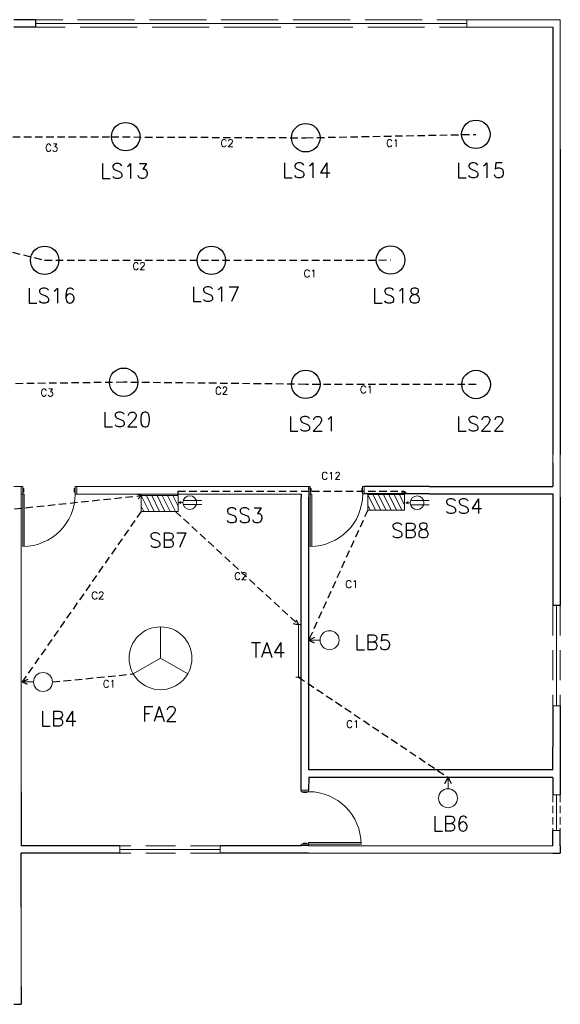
# Model space of a CAD drawing. Header units: inches. Extents: x 860 to 1934, y 169 to 855.
# Tile 3 of 3: x 1571 to 1934, y 169 to 831. Entities that reach past the tile are written whole.
import ezdxf

# ---------------------------------------------------------------- set-up
doc = ezdxf.new("R2010")
doc.units = ezdxf.units.IN
doc.header["$LTSCALE"] = 20
doc.header["$MEASUREMENT"] = 0
for name, pattern in [('DASHED2', [0.375, 0.25, -0.125]), ('DASHEDX2', [1.5, 1, -0.5]), ('HIDDEN', [0.375, 0.25, -0.125])]:
    doc.linetypes.add(name, pattern=pattern)
doc.layers.add('Hidden', color=3, linetype='HIDDEN')
doc.layers.add('Legend', color=6, linetype='Continuous')
doc.styles.add('style1', font='txt.shx', dxfattribs={"height": 41})

msp = doc.modelspace()

# ---------------------------------------------------------------- linework, layer by layer
for p, q in [((1581.53, 830.54), (1566.96, 830.54)), ((1581.53, 830.54), (1581.53, 825.52)), ((1581.53, 825.52), (1566.96, 825.52)), ((1928.78, 825.52), (1928.78, 753.52)), ((1928.78, 753.52), (1928.78, 743.6)), ((1928.78, 743.6), (1928.78, 671.24)), ((1933.81, 743.6), (1933.81, 671.24)), ((1928.78, 671.24), (1928.78, 538.57)), ((1933.81, 671.24), (1933.81, 538.57)), ((1928.78, 533), (1928.78, 516.99)), ((1764.95, 514.95), (1764.95, 516.96)), ((1835.81, 516.99), (1802.13, 517.02)), ((1840.84, 516.99), (1835.81, 516.99)), ((1845.86, 516.99), (1840.84, 516.99)), ((1845.86, 516.99), (1928.78, 516.99)), ((1759.86, 313.03), (1759.93, 509.93)), ((1759.93, 511.94), (1759.93, 509.93)), ((1764.89, 326.66), (1764.95, 509.93)), ((1835.81, 511.97), (1802.13, 511.99)), ((1840.84, 511.97), (1835.81, 511.97)), ((1845.86, 511.97), (1840.84, 511.97)), ((1845.86, 511.97), (1928.78, 511.97)), ((1928.78, 511.97), (1928.78, 436.97)), ((1933.81, 509.93), (1933.81, 436.97)), ((1933.81, 436.97), (1928.78, 436.97)), ((1928.78, 369.63), (1928.78, 342.21)), ((1933.81, 369.63), (1933.81, 342.21)), ((1928.78, 326.66), (1928.78, 342.21)), ((1933.81, 342.21), (1933.81, 310.01)), ((1928.78, 326.66), (1764.89, 326.66)), ((1764.89, 321.64), (1764.88, 313.03)), ((1928.78, 321.64), (1764.89, 321.64)), ((1764.89, 321.64), (1764.89, 321.64)), ((1928.78, 321.64), (1928.78, 310.01)), ((1571.98, 311.93), (1571.98, 275.75)), ((1928.78, 275.75), (1928.78, 285.89)), ((1933.81, 275.75), (1933.81, 285.89)), ((1638.15, 275.75), (1571.98, 275.75)), ((1706.1, 275.75), (1705.49, 275.75)), ((1759.93, 275.75), (1706.1, 275.75)), ((1759.93, 275.75), (1759.86, 275.84)), ((1759.93, 275.75), (1759.93, 275.75)), ((1764.95, 275.75), (1764.88, 275.84)), ((1933.81, 275.75), (1933.79, 270.72)), ((1571.98, 234.54), (1571.98, 270.72)), ((1573.96, 270.72), (1571.98, 270.72)), ((1638.15, 270.72), (1573.96, 270.72)), ((1759.93, 270.72), (1705.49, 270.72)), ((1764.95, 270.72), (1759.93, 270.72)), ((1928.78, 270.72), (1933.79, 270.72)), ((1571.98, 181.27), (1571.98, 174.23)), ((1571.98, 174.23), (1571.98, 169.21)), ((1566.96, 169.21), (1571.98, 169.21))]:
    msp.add_line(p, q)
at = {"linetype": 'DASHEDX2', "lineweight": 13}
for p, q in [((1629.77, 830.54), (1581.53, 830.54)), ((1678.02, 830.54), (1629.77, 830.54)), ((1726.26, 830.54), (1678.02, 830.54)), ((1774.5, 830.54), (1726.26, 830.54)), ((1822.75, 830.54), (1774.5, 830.54)), ((1870.99, 830.54), (1822.75, 830.54)), ((1581.53, 825.52), (1629.77, 825.52)), ((1629.77, 825.52), (1678.02, 825.52)), ((1678.02, 825.52), (1726.26, 825.52)), ((1726.26, 825.52), (1774.5, 825.52)), ((1774.5, 825.52), (1822.75, 825.52)), ((1822.75, 825.52), (1870.99, 825.52)), ((1928.78, 436.97), (1928.78, 369.63)), ((1933.81, 436.97), (1933.81, 369.63)), ((1705.49, 275.75), (1638.15, 275.75)), ((1705.49, 270.72), (1638.15, 270.72))]:
    msp.add_line(p, q, dxfattribs=at)
at = {"lineweight": 13}
for p, q in [((1581.53, 828.03), (1629.77, 828.03)), ((1629.77, 828.03), (1678.02, 828.03)), ((1678.02, 828.03), (1726.26, 828.03)), ((1726.26, 828.03), (1774.5, 828.03)), ((1774.5, 828.03), (1822.75, 828.03)), ((1822.75, 828.03), (1870.99, 828.03)), ((1870.99, 830.54), (1933.81, 830.54)), ((1870.99, 825.52), (1870.99, 830.54)), ((1870.99, 825.52), (1928.78, 825.52)), ((1928.78, 538.57), (1928.78, 533)), ((1571.98, 516.96), (1566.96, 516.96)), ((1571.98, 516.96), (1571.98, 311.93)), ((1759.93, 516.96), (1608.16, 516.96)), ((1764.95, 516.96), (1759.93, 516.96)), ((1571.98, 509.93), (1571.98, 511.94)), ((1759.93, 511.94), (1608.16, 511.94)), ((1608.16, 511.94), (1608.16, 511.94)), ((1764.95, 509.93), (1764.95, 514.95)), ((1801.12, 511.99), (1801.12, 511.99)), ((1931.29, 369.63), (1931.29, 436.97)), ((1928.78, 369.63), (1933.81, 369.63)), ((1928.78, 310.01), (1933.81, 310.01)), ((1931.29, 285.89), (1931.29, 310.01)), ((1928.78, 285.89), (1933.81, 285.89)), ((1638.15, 275.75), (1638.15, 270.72)), ((1638.15, 273.23), (1705.49, 273.23)), ((1705.49, 275.75), (1705.49, 270.72)), ((1928.78, 275.75), (1764.95, 275.75)), ((1928.78, 270.72), (1764.95, 270.72)), ((1571.98, 181.27), (1571.98, 234.54))]:
    msp.add_line(p, q, dxfattribs=at)
at = {"linetype": 'Continuous', "lineweight": 13}
for p, q in [((1933.81, 743.6), (1933.81, 830.54)), ((1933.81, 830.54), (1933.81, 830.54)), ((1928.78, 825.52), (1928.78, 743.6)), ((1933.81, 509.93), (1933.81, 538.57)), ((1571.98, 516.96), (1572.99, 516.96)), ((1571.98, 516.96), (1571.98, 511.94)), ((1572.99, 516.96), (1572.99, 515.7)), ((1608.16, 516.96), (1608.16, 511.94)), ((1609.17, 516.96), (1608.16, 516.96)), ((1609.17, 511.94), (1609.17, 516.96)), ((1764.95, 516.96), (1765.96, 516.96)), ((1765.96, 516.96), (1765.96, 515.7)), ((1801.12, 517.02), (1801.12, 511.99)), ((1802.13, 517.02), (1801.12, 517.02)), ((1802.13, 511.99), (1802.13, 517.02)), ((1571.98, 511.94), (1573.99, 511.94)), ((1572.99, 515.7), (1572.99, 514.45)), ((1572.99, 515.7), (1573.59, 515.7)), ((1572.99, 514.45), (1572.99, 513.19)), ((1572.99, 513.19), (1572.99, 511.94)), ((1573.59, 513.19), (1572.99, 513.19)), ((1572.99, 511.94), (1572.99, 476.76)), ((1573.59, 515.7), (1573.59, 513.19)), ((1573.99, 511.94), (1573.99, 476.77)), ((1607.56, 513.19), (1607.56, 515.7)), ((1607.56, 515.7), (1608.16, 515.7)), ((1608.16, 513.19), (1607.56, 513.19)), ((1608.16, 511.94), (1609.17, 511.94)), ((1764.95, 511.94), (1766.96, 511.94)), ((1765.96, 515.7), (1765.96, 514.45)), ((1765.96, 515.7), (1766.56, 515.7)), ((1765.96, 514.45), (1765.96, 513.19)), ((1765.96, 513.19), (1765.96, 511.94)), ((1766.56, 513.19), (1765.96, 513.19)), ((1765.96, 511.94), (1765.96, 476.76)), ((1766.56, 515.7), (1766.56, 513.19)), ((1766.96, 511.94), (1766.96, 476.77)), ((1800.52, 513.25), (1800.52, 515.76)), ((1800.52, 515.76), (1801.12, 515.76)), ((1801.12, 513.25), (1800.52, 513.25)), ((1801.12, 511.99), (1802.13, 511.99)), ((1764.88, 313.03), (1759.86, 313.03)), ((1759.86, 313.03), (1759.86, 312.02)), ((1759.86, 312.02), (1764.88, 312.02)), ((1761.11, 311.42), (1761.11, 312.02)), ((1763.63, 311.42), (1761.11, 311.42)), ((1763.63, 312.02), (1763.63, 311.42)), ((1764.88, 312.02), (1764.88, 313.03)), ((1764.88, 277.85), (1800.05, 277.85)), ((1764.88, 275.84), (1764.88, 277.85)), ((1759.86, 275.84), (1759.86, 276.84)), ((1759.86, 276.84), (1761.11, 276.84)), ((1759.86, 275.84), (1764.88, 275.84)), ((1761.11, 276.84), (1761.11, 277.45)), ((1761.11, 277.45), (1763.63, 277.45)), ((1761.11, 276.84), (1762.37, 276.84)), ((1762.37, 276.84), (1763.63, 276.84)), ((1763.63, 277.45), (1763.63, 276.84)), ((1763.63, 276.84), (1764.88, 276.84)), ((1764.88, 276.84), (1800.06, 276.84))]:
    msp.add_line(p, q, dxfattribs=at)
at = {"color": 5, "lineweight": 13}
for p, q in [((1652.5, 510.93), (1656.04, 510.93)), ((1652.5, 500.31), (1652.5, 510.93)), ((1652.5, 510.93), (1657.73, 500.31)), ((1656.04, 510.93), (1659.58, 510.93)), ((1656.04, 510.93), (1661.27, 500.31)), ((1659.58, 510.93), (1663.11, 510.93)), ((1659.58, 510.93), (1664.81, 500.31)), ((1663.11, 510.93), (1666.65, 510.93)), ((1663.11, 510.93), (1668.35, 500.31)), ((1666.65, 510.93), (1670.19, 510.93)), ((1666.65, 510.93), (1671.89, 500.31)), ((1670.19, 510.93), (1673.73, 510.93)), ((1670.19, 510.93), (1675.43, 500.31)), ((1673.73, 510.93), (1677.27, 510.93)), ((1673.73, 510.93), (1677.27, 503.75)), ((1677.27, 510.93), (1677.27, 500.31)), ((1804.53, 511.72), (1808.07, 511.72)), ((1804.53, 501.1), (1804.53, 511.72)), ((1804.53, 511.72), (1809.76, 501.1)), ((1808.07, 511.72), (1811.6, 511.72)), ((1808.07, 511.72), (1813.3, 501.1)), ((1811.6, 511.72), (1815.14, 511.72)), ((1811.6, 511.72), (1816.84, 501.1)), ((1815.14, 511.72), (1818.68, 511.72)), ((1815.14, 511.72), (1820.38, 501.1)), ((1818.68, 511.72), (1822.22, 511.72)), ((1818.68, 511.72), (1823.92, 501.1)), ((1822.22, 511.72), (1825.76, 511.72)), ((1822.22, 511.72), (1827.46, 501.1)), ((1825.76, 511.72), (1829.3, 511.72)), ((1825.76, 511.72), (1829.3, 504.54)), ((1829.3, 511.72), (1829.3, 501.1)), ((1652.5, 503.75), (1654.19, 500.31)), ((1677.59, 506.23), (1679.09, 506.96)), ((1680.47, 506.23), (1677.59, 506.23)), ((1677.59, 506.23), (1679.09, 505.5)), ((1680.68, 507.61), (1693.13, 507.61)), ((1680.68, 504.85), (1693.13, 504.85)), ((1804.53, 504.54), (1806.22, 501.1)), ((1830.13, 506.12), (1831.63, 506.85)), ((1833.01, 506.12), (1830.13, 506.12)), ((1830.13, 506.12), (1831.63, 505.39)), ((1833.22, 507.5), (1845.67, 507.5)), ((1833.22, 504.74), (1845.67, 504.74)), ((1677.27, 500.31), (1652.5, 500.31)), ((1829.3, 501.1), (1804.53, 501.1)), ((1756.19, 424.23), (1758.02, 424.23)), ((1758.02, 424.23), (1758.02, 389)), ((1758.02, 424.23), (1759.86, 424.23)), ((1665.45, 401.63), (1665.45, 422.73)), ((1772.57, 413.77), (1764.92, 413.77)), ((1665.45, 401.63), (1647.17, 391.08)), ((1665.45, 401.63), (1683.72, 391.08)), ((1580.19, 385.71), (1572.54, 385.71)), ((1756.19, 389), (1758.02, 389)), ((1758.02, 389), (1759.86, 389)), ((1858.43, 313.99), (1858.43, 321.64))]:
    msp.add_line(p, q, dxfattribs=at)
at = {"linetype": 'DASHED2', "lineweight": 13}
for p, q in [((1928.78, 310.01), (1928.78, 285.89)), ((1933.81, 310.01), (1933.81, 285.89))]:
    msp.add_line(p, q, dxfattribs=at)
at = {"color": 5}
for centre in [(1642.08, 751.95), (1762.94, 751.25), (1877.13, 753.52), (1587.66, 668.93), (1699.55, 668.93), (1819.86, 669.14), (1640.68, 587.02), (1762.94, 585.62), (1877.28, 585.52)]:
    msp.add_circle(centre, 9.56, dxfattribs=at)
at = {"color": 5, "lineweight": 13}
for centre, radius in [((1685.08, 506.23), 4.61), ((1837.62, 506.12), 4.61), ((1665.45, 401.63), 21.1), ((1778.94, 413.77), 6.37), ((1586.56, 385.71), 6.37), ((1858.43, 307.62), 6.37)]:
    msp.add_circle(centre, radius, dxfattribs=at)
at = {"linetype": 'Continuous', "lineweight": 13}
for centre, start, end in [((1572.99, 511.94), 270, 0), ((1765.96, 511.94), 270, 0), ((1764.88, 276.84), 0, 90)]:
    msp.add_arc(centre, 35.18, start, end, dxfattribs=at)
at = {"layer": 'Hidden'}
for p, q in [((1521.22, 751.82), (1632.52, 751.82)), ((1632.52, 751.82), (1762.94, 751.25)), ((1762.94, 751.25), (1877.13, 753.52)), ((1640.68, 587.02), (1528.68, 585.52)), ((1762.94, 585.62), (1640.68, 587.02)), ((1877.28, 585.52), (1762.94, 585.62)), ((1652.5, 500.31), (1572.54, 385.71)), ((1592.93, 385.71), (1647.17, 391.08)), ((1576.26, 387.35), (1572.54, 385.71)), ((1572.54, 385.71), (1576, 384.19)), ((1758.02, 389), (1858.43, 321.64)), ((1856.27, 317.42), (1858.43, 321.64)), ((1858.43, 321.64), (1860.49, 317.42))]:
    msp.add_line(p, q, dxfattribs=at)
at = {"layer": 'Hidden', "color": 1}
for p, q in [((1486.11, 694.59), (1587.66, 668.93)), ((1587.66, 668.93), (1699.55, 668.93)), ((1699.55, 668.93), (1819.86, 669.14)), ((1246.65, 468.23), (1652.5, 510.93)), ((1652.5, 510.93), (1649.02, 511.94)), ((1650.43, 508.61), (1652.5, 510.93)), ((1677.27, 510.93), (1677.27, 513.91)), ((1677.27, 513.91), (1828.93, 513.91)), ((1827.43, 513.4), (1828.93, 511.97)), ((1828.93, 513.91), (1828.93, 511.97)), ((1828.93, 511.97), (1830.27, 513.43)), ((1675.43, 500.31), (1758.02, 424.23)), ((1804.53, 501.1), (1764.92, 413.77)), ((1754.42, 425.04), (1758.02, 424.23)), ((1758.02, 424.23), (1756.81, 427.16)), ((1768.7, 415.65), (1764.92, 413.77)), ((1764.92, 413.77), (1768.51, 412))]:
    msp.add_line(p, q, dxfattribs=at)

# ---------------------------------------------------------------- texts
at = {"layer": 'Legend', "style": 'style1'}
for s, p in [('C2', (1705.74, 745.04)), ('C1', (1816.87, 745.05)), ('C3', (1587.96, 742.06)), ('C2', (1646.65, 662.56)), ('C1', (1761.48, 657.53)), ('C3', (1584.9, 577.56)), ('C2', (1702.04, 578.84)), ('C1', (1799.32, 579.59)), ('C12', (1773.42, 521.68)), ('C2', (1714.9, 454.32)), ('C1', (1789.53, 448.86)), ('C2', (1618.99, 441.27)), ('C1', (1626.66, 381.92)), ('C1', (1790.08, 354.89))]:
    msp.add_text(s, height=5, dxfattribs=at).set_placement(p)
at = {"layer": 'Legend', "char_height": 10, "width": 30.7012, "attachment_point": 1, "style": 'style1'}
for s, insert in [('{\\C7;LS14}', (1747.04, 734.37)), ('{\\C7;LS15}', (1863.85, 734.37)), ('{\\C7;LS13 }', (1624.81, 733.89)), ('{\\C7;LS16}', (1575.66, 650.2)), ('{\\C7;LS17}', (1685.77, 651.16)), ('{\\C7;LS18}', (1807.36, 650.2)), ('{\\C7;LS20}', (1626.41, 566.99)), ('{\\C7;LS21}', (1750.87, 564.12)), ('{\\C7;LS22}', (1863.85, 564.12)), ('{\\C7;SS3}', (1709.02, 502.68)), ('{\\C7;SS4}', (1856.15, 508.8)), ('{\\C7;SB8}', (1820.11, 492.47)), ('{\\C7;SB7}', (1657.6, 485.93)), ('{\\C7;LB5}', (1795.59, 417.37)), ('{\\C7;TA4}', (1726.05, 412.18)), ('{\\C7;LB4}', (1584.58, 366.02)), ('{\\C7;FA2}', (1652.93, 369.27)), ('{\\C7;LB6}', (1847.77, 295.5))]:
    msp.add_mtext(s, dxfattribs=dict(at, insert=insert))

doc.saveas('drawing.dxf')
